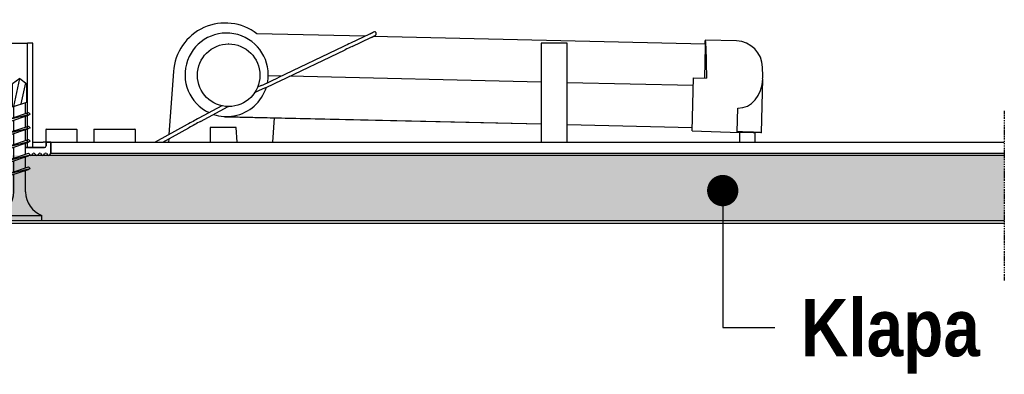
# Model space of a CAD drawing. Header units: millimetres. Extents: x -94648 to 68781, y -29623 to 11990.
# Tile 141 of 181: x 21623 to 22095, y -16276 to -16107. Entities that reach past the tile are written whole.
import ezdxf
from ezdxf.enums import TextEntityAlignment as Align

# ---------------------------------------------------------------- set-up
doc = ezdxf.new("R2010")
doc.units = ezdxf.units.MM
doc.linetypes.add('STRICHPUNKT', pattern=[1, 0.5, -0.25, 0, -0.25])
for name, color, linetype in [('BEPL', 4, 'Continuous'), ('BEPL1', 1, 'Continuous'), ('BEPL2', 2, 'Continuous'), ('C041454-A', 7, 'Continuous'), ('C061001-A', 7, 'Continuous'), ('C061127-2', 7, 'Continuous'), ('C061127-3', 7, 'Continuous'), ('C061128-1-C', 7, 'Continuous'), ('C061128-5', 7, 'Continuous'), ('C131804', 7, 'Continuous'), ('CLINCHPUNKT', 7, 'Continuous'), ('CLINCHPUNKTD6', 7, 'Continuous'), ('Default', 7, 'Continuous'), ('HILF2S', 2, 'STRICHPUNKT'), ('SCHATT10', 131, 'Continuous'), ('TEXT2', 2, 'Continuous'), ('TEXT3', 3, 'Continuous'), ('TEXT7', 7, 'Continuous'), ('U220530', 7, 'Continuous')]:
    doc.layers.add(name, color=color, linetype=linetype)
doc.styles.add('ar-na-fett', font='ARIALNB.TTF')

# ---------------------------------------------------------------- blocks, each defined once
blk = doc.blocks.new('TB25')
at = {"layer": 'BEPL1'}
for p, q in [((9, 2), (8.68, 1.68)), ((9, 2), (9.18, 1.68)), ((9, 2), (10, -2)), ((11.6, 2), (11.28, 1.68)), ((11.6, 2), (11.78, 1.68)), ((11.6, 2), (12.6, -2)), ((14.2, 2), (13.88, 1.68)), ((14.2, 2), (14.38, 1.68)), ((14.2, 2), (15.2, -2)), ((16.8, 2), (16.48, 1.68)), ((16.8, 2), (16.98, 1.68)), ((16.8, 2), (17.8, -2)), ((19.4, 2), (19.08, 1.68)), ((19.4, 2), (19.58, 1.68)), ((19.4, 2), (20.4, -2)), ((8.68, 1.68), (9.82, -1.69)), ((9.18, 1.68), (10.31, -1.69)), ((11.28, 1.68), (12.42, -1.69)), ((11.78, 1.68), (12.91, -1.69)), ((13.88, 1.68), (15.02, -1.69)), ((14.38, 1.68), (15.51, -1.69)), ((16.48, 1.68), (17.62, -1.69)), ((16.98, 1.68), (18.11, -1.69)), ((19.08, 1.68), (20.22, -1.69)), ((19.58, 1.68), (20.71, -1.69)), ((10, -2), (9.82, -1.69)), ((10, -2), (10.31, -1.69)), ((12.6, -2), (12.42, -1.69)), ((12.6, -2), (12.91, -1.69)), ((15.2, -2), (15.02, -1.69)), ((15.2, -2), (15.51, -1.69)), ((17.8, -2), (17.62, -1.69)), ((17.8, -2), (18.11, -1.69)), ((20.4, -2), (20.22, -1.69)), ((20.4, -2), (20.71, -1.69))]:
    blk.add_line(p, q, dxfattribs=at)
at = {"layer": 'BEPL2'}
for p, q in [((0, 4.25), (0, -4.25)), ((0, 4.25), (1, 4.25)), ((1, 4.25), (1, -4.25)), ((5.5, 1.12), (8.87, 1.12)), ((9.37, 1.12), (11.47, 1.12)), ((11.97, 1.12), (14.07, 1.12)), ((14.57, 1.12), (16.67, 1.12)), ((17.17, 1.12), (19.27, 1.12)), ((19.77, 1.12), (21.87, 1.12)), ((21.79, 1.37), (26.2, 1.37)), ((21.79, 1.37), (22.71, -1.38)), ((21.87, 1.12), (27.2, 0)), ((27.2, 0), (26.2, 1.37)), ((5.5, -1.13), (9.63, -1.13)), ((10.13, -1.13), (12.23, -1.13)), ((12.73, -1.13), (14.83, -1.13)), ((15.33, -1.13), (17.43, -1.13)), ((17.93, -1.13), (20.03, -1.13)), ((20.53, -1.13), (22.63, -1.13)), ((22.36, -0.31), (26.36, -1.16)), ((22.71, -1.38), (26.2, -1.38)), ((27.2, 0), (26.2, -1.38)), ((0, -4.25), (1, -4.25))]:
    blk.add_line(p, q, dxfattribs=at)
for centre, start, end in [((5.58, 6.04), 201.3837, 269.0609), ((5.58, -6.04), 90.9392, 158.6164)]:
    blk.add_arc(centre, 4.92, start, end, dxfattribs=at)

msp = doc.modelspace()

# ---------------------------------------------------------------- hatches: boundary and pattern name
at = {"layer": 'SCHATT10'}
msp.add_hatch(color=256, dxfattribs=at).paths.add_polyline_path([(22094.65793, -16202.71416), (22094.65793, -16171.46416), (21582.96677, -16171.46416), (21582.96677, -16202.71416)])

# ---------------------------------------------------------------- linework, layer by layer
at = {"layer": 'C041454-A', "color": 7, "linetype": 'Continuous'}
msp.add_line((21613.09177, -16202.71416), (21632.09177, -16202.71416), dxfattribs=at)
at = {"layer": 'C061001-A', "color": 7, "linetype": 'Continuous'}
for p, q in [((21618.84177, -16117.71416), (21626.34177, -16117.71416)), ((21628.84177, -16117.71416), (21626.34177, -16117.71416)), ((21626.34177, -16164.47914), (21626.34177, -16117.71416)), ((21628.84177, -16167.71416), (21628.84177, -16117.71416)), ((21885.09177, -16117.71416), (21872.59177, -16117.71416)), ((21872.59177, -16117.71416), (21872.59177, -16165.21416)), ((21885.09177, -16165.21416), (21885.09177, -16117.71416)), ((21626.34177, -16167.71416), (21626.34177, -16164.47914)), ((21628.84177, -16167.71416), (21626.34177, -16167.71416))]:
    msp.add_line(p, q, dxfattribs=at)
at = {"layer": 'C061127-2', "color": 7, "linetype": 'Continuous'}
for p, q in [((21788.12088, -16114.46671), (21736.36458, -16113.27325)), ((21951.30291, -16118.22958), (21792.02191, -16114.55667)), ((21951.13925, -16134.40582), (21951.3674, -16119.346)), ((21951.24499, -16116.37324), (21951.33303, -16116.35713)), ((21966.29495, -16116.70157), (21951.3385, -16116.35669)), ((21951.59939, -16119.1323), (21951.80005, -16134.42106)), ((21978.81082, -16133.4904), (21978.75525, -16129.25637)), ((21748.06654, -16133.501), (21741.73706, -16133.35505)), ((21872.59177, -16136.37247), (21751.94451, -16133.59042)), ((21945.00775, -16159.78917), (21945.56819, -16134.27736)), ((21945.56819, -16134.27736), (21951.80005, -16134.42106)), ((21978.23736, -16160.63572), (21978.8051, -16134.79205)), ((21945.48524, -16138.05334), (21885.09177, -16136.66071)), ((21966.65173, -16160.19434), (21966.90125, -16148.83621)), ((21720.42571, -16152.83548), (21872.59177, -16156.4431)), ((21720.98344, -16152.94697), (21721.09086, -16152.9273)), ((21720.98344, -16152.94697), (21872.59177, -16156.44296)), ((21724.75903, -16152.67563), (21724.9568, -16152.63943)), ((21725.1992, -16152.59505), (21725.39698, -16152.55884)), ((21885.09177, -16156.7312), (21945.04456, -16158.11367)), ((21885.09177, -16156.73134), (21945.04455, -16158.11381)), ((21945.00775, -16159.78917), (21967.76746, -16160.50595)), ((21967.76746, -16160.50595), (21967.66403, -16165.21416)), ((21975.16584, -16165.21416), (21975.26565, -16160.67067))]:
    msp.add_line(p, q, dxfattribs=at)
for centre, radius, start, end in [((21965.95549, -16129.49913), 12.80206, 1.0865519, 88.4805727), ((21947.4058, -16133.9513), 31.4084, 358.4653908, 0.8408041), ((21721.48922, -16133.63254), 19.32106, 268.4999576, 268.717537)]:
    msp.add_arc(centre, radius, start, end, dxfattribs=at)
for centre, major_axis, ratio, start_param, end_param in [((21721.79533, -16132.88581), (3.60165, -19.67303), 0.997249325, 1.200104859, 5.667517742), ((21951.22323, -16121.35536), (-0.11527, -4.99867), 0.072589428, 2.033341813, 3.156618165), ((21951.13518, -16121.37148), (0.11527, 4.99867), 0.072589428, 0.015025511, 0.890548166), ((21951.2741, -16119.47925), (-0.02882, -1.24967), 0.072589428, 1.679298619, 3.141592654), ((21966.33302, -16133.38358), (-2.23289, 15.35183), 0.799593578, 3.007216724, 4.505351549), ((21721.79533, -16132.88581), (3.60165, -19.67303), 0.997249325, 0, 1.087891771), ((21721.79533, -16132.88581), (3.60165, -19.67303), 0.997249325, 5.782632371, 6.283185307), ((21965.74038, -16160.36118), (-12.49698, 0.27453), 0.014985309, 3.068931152, 4.639727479), ((21971.51656, -16160.58831), (3.7491, -0.08236), 0.014985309, 1.498134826, 3.141592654), ((21971.51656, -16160.58831), (-3.7491, 0.08236), 0.014985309, 3.141592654, 4.639727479)]:
    msp.add_ellipse(centre, major_axis=major_axis, ratio=ratio, start_param=start_param, end_param=end_param, dxfattribs=at)
at = {"layer": 'C061127-3', "color": 7, "linetype": 'Continuous'}
for p, q in [((21722.77922, -16118.08764), (21722.55251, -16118.08764)), ((21722.55251, -16148.08764), (21722.77922, -16148.08764))]:
    msp.add_line(p, q, dxfattribs=at)
msp.add_ellipse((21722.77922, -16133.08764), major_axis=(0, -15), ratio=0.99756405, dxfattribs=at)
at = {"layer": 'C061128-1-C', "color": 7, "linetype": 'Continuous'}
for p, q in [((21696.27903, -16131.34373), (21694.17291, -16161.53621)), ((21743.91809, -16165.18916), (21744.73385, -16153.49478)), ((21713.95214, -16158.12845), (21713.95214, -16165.18916)), ((21726.42169, -16158.12845), (21713.95214, -16158.12845)), ((21726.91596, -16165.21416), (21726.42169, -16158.12845)), ((21628.84177, -16165.21416), (21631.34177, -16165.21416)), ((21631.34177, -16165.21416), (21633.84177, -16165.21416)), ((21635.21677, -16165.21416), (21633.84177, -16165.21416)), ((21693.7437, -16165.18916), (21693.74206, -16165.21411)), ((21693.7437, -16165.18916), (21693.91809, -16165.18916)), ((21694.02779, -16163.61655), (21693.91809, -16165.18916)), ((21693.91809, -16165.18916), (21713.95214, -16165.18916)), ((21726.91422, -16165.18916), (21743.91809, -16165.18916)), ((21743.89796, -16165.19907), (21743.89612, -16165.21013))]:
    msp.add_line(p, q, dxfattribs=at)
for centre in [(21693.82758, -16165.04184), (21743.82758, -16165.04184)]:
    msp.add_arc(centre, 0.1729, 274.7050019, 301.5661822, dxfattribs=at)
for centre, major_axis, ratio, start_param, end_param in [((21721.15738, -16133.08764), (0, -25), 0.99756405, 2.485817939, 4.64257581), ((21713.95388, -16165.18916), (0, -0.025), 0.069756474, 4.71238898, 6.283192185)]:
    msp.add_ellipse(centre, major_axis=major_axis, ratio=ratio, start_param=start_param, end_param=end_param, dxfattribs=at)
at = {"layer": 'C061128-5', "color": 7, "linetype": 'Continuous'}
for p, q in [((21790.25485, -16113.46559), (21781.21574, -16117.70617)), ((21781.97059, -16119.28496), (21791.0097, -16115.04438)), ((21777.89004, -16119.27913), (21746.35415, -16134.31758)), ((21747.11759, -16135.89222), (21778.65348, -16120.85378)), ((21735.2039, -16141.42776), (21739.05023, -16139.66445)), ((21738.30738, -16138.07996), (21736.57192, -16138.87556)), ((21719.47605, -16147.75828), (21708.48811, -16153.66157)), ((21709.31295, -16155.20497), (21722.55973, -16148.08811)), ((21702.89732, -16156.70865), (21687.52605, -16165.2142)), ((21691.14077, -16165.21405), (21703.73935, -16158.24274))]:
    msp.add_line(p, q, dxfattribs=at)
for centre, radius, start, end in [((22028.83566, -16645.54844), 583.03781, 115.13208389, 115.49361723), ((22028.98823, -16645.8722), 581.6458, 115.13087825, 115.49233701), ((21491.65039, -15600.0575), 591.8681, 294.62914044, 295.48905788), ((21491.75781, -15600.28767), 593.36402, 294.63041727, 295.49037076), ((21952.56622, -16608.14903), 515.88078, 118.2375934, 118.9447679), ((21952.61727, -16608.24296), 514.23771, 118.2380482, 118.9453035)]:
    msp.add_arc(centre, radius, start, end, dxfattribs=at)
msp.add_ellipse((21703.31833, -16157.47569), major_axis=(0.42197, -0.76653), ratio=0.309953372, start_param=3.09460826, end_param=3.137350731, dxfattribs=at)
for points, knots in [([(21792.12648, -16112.52756), (21792.12583, -16112.52705), (21792.10356, -16112.54051), (21792.03081, -16112.58194), (21791.94157, -16112.63099), (21791.83713, -16112.68696), (21791.72059, -16112.7481), (21791.58371, -16112.81868), (21791.41565, -16112.90392), (21791.20133, -16113.01083), (21790.93663, -16113.14063), (21790.61043, -16113.29791), (21790.39168, -16113.40112), (21790.25487, -16113.46558)], [0, 0, 0, 0, 0.058921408, 0.135629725, 0.210845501, 0.283961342, 0.354896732, 0.426032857, 0.510420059, 0.609994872, 0.724815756, 0.854795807, 1, 1, 1, 1]), ([(21791.00971, -16115.04438), (21791.11055, -16114.9969), (21791.27438, -16114.9197), (21791.52833, -16114.79814), (21791.74961, -16114.69093), (21791.96344, -16114.58604), (21792.16113, -16114.4877), (21792.33733, -16114.39865), (21792.50128, -16114.31451), (21792.66019, -16114.23134), (21792.81784, -16114.14644), (21792.94944, -16114.07251), (21793.05119, -16114.01327), (21793.15335, -16113.94545), (21793.23678, -16113.88137), (21793.32749, -16113.79562), (21793.41395, -16113.68769), (21793.48523, -16113.56539), (21793.53668, -16113.43329), (21793.5659, -16113.29627), (21793.57216, -16113.15684), (21793.55508, -16113.01278), (21793.51547, -16112.86384), (21793.44627, -16112.71277), (21793.34521, -16112.57026), (21793.21339, -16112.4478), (21793.05844, -16112.35617), (21792.88414, -16112.29851), (21792.77588, -16112.29046), (21792.12651, -16112.5276)], [0, 0, 0, 0, 0.05438757, 0.104847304, 0.151386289, 0.19400271, 0.244642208, 0.288227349, 0.324785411, 0.375452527, 0.426455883, 0.477914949, 0.527169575, 0.55046447, 0.574094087, 0.599371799, 0.626566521, 0.653410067, 0.679620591, 0.705021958, 0.729485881, 0.754240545, 0.782256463, 0.813596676, 0.847860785, 0.884387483, 0.922389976, 0.961117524, 1, 1, 1, 1])]:
    msp.add_open_spline(points, degree=3, knots=knots, dxfattribs=at)
at = {"layer": 'C131804', "color": 7, "linetype": 'Continuous'}
msp.add_line((21624.46677, -16202.71416), (22094.65793, -16202.71416), dxfattribs=at)
at = {"layer": 'CLINCHPUNKT', "color": 7, "linetype": 'Continuous'}
for p, q in [((21658.12477, -16159.21416), (21658.12477, -16165.21416)), ((21658.37477, -16158.96416), (21677.87477, -16158.96416)), ((21678.12477, -16165.21416), (21678.12477, -16159.21416))]:
    msp.add_line(p, q, dxfattribs=at)
for centre, start, end in [((21658.37477, -16159.21416), 90, 180), ((21677.87477, -16159.21416), 0, 90)]:
    msp.add_arc(centre, 0.25, start, end, dxfattribs=at)
at = {"layer": 'CLINCHPUNKTD6', "color": 7, "linetype": 'Continuous'}
for p, q in [((21635.12225, -16159.21416), (21635.12225, -16165.21416)), ((21635.37225, -16158.96416), (21649.87225, -16158.96416)), ((21650.12225, -16165.21416), (21650.12225, -16159.21416))]:
    msp.add_line(p, q, dxfattribs=at)
for centre, start, end in [((21635.37225, -16159.21416), 90, 180), ((21649.87225, -16159.21416), 0, 90)]:
    msp.add_arc(centre, 0.25, start, end, dxfattribs=at)
at = {"layer": 'Default', "color": 7, "linetype": 'Continuous'}
for p, q in [((21634.46677, -16167.71416), (21625.40427, -16167.71416)), ((21637.59177, -16165.21416), (21635.21677, -16165.21416)), ((21635.21677, -16165.21416), (21635.21677, -16166.96416)), ((21637.59177, -16170.55711), (21637.59177, -16165.21416)), ((22094.65793, -16171.46416), (21627.15876, -16171.46416)), ((21628.33619, -16171.31771), (21629.0433, -16170.6106)), ((21629.75041, -16170.6106), (21630.45751, -16171.31771)), ((21631.16462, -16171.31771), (21631.87173, -16170.6106)), ((21632.57883, -16170.6106), (21633.28594, -16171.31771)), ((21633.99305, -16171.31771), (21634.70015, -16170.6106)), ((21635.40726, -16170.6106), (21636.11437, -16171.31771)), ((21636.82147, -16171.31771), (21637.52858, -16170.6106)), ((21628.84177, -16202.71416), (21632.09177, -16202.71416)), ((21632.09177, -16202.71416), (22094.65793, -16202.71416))]:
    msp.add_line(p, q, dxfattribs=at)
for centre, radius, start, end in [((21634.46677, -16166.96416), 0.75, 270, 0), ((21627.98264, -16170.96416), 0.5, 225, 315), ((21629.39685, -16170.96416), 0.5, 45, 135), ((21630.81107, -16170.96416), 0.5, 225, 315), ((21632.22528, -16170.96416), 0.5, 45, 135), ((21633.63949, -16170.96416), 0.5, 225, 315), ((21635.05371, -16170.96416), 0.5, 45, 135), ((21636.46792, -16170.96416), 0.5, 225, 315), ((21637.88213, -16170.96416), 0.5, 125.5023118, 135)]:
    msp.add_arc(centre, radius, start, end, dxfattribs=at)
at = {"layer": 'HILF2S'}
msp.add_line((22094.65793, -16150.21416), (22094.65793, -16231.58917), dxfattribs=at)
at = {"layer": 'TEXT2'}
for p, q in [((21959.65793, -16188.33916), (21959.65793, -16253.96416)), ((21959.65793, -16253.96416), (21984.65808, -16253.96416))]:
    msp.add_line(p, q, dxfattribs=at)
at = {"layer": 'TEXT7', "const_width": 7.5}
msp.add_lwpolyline([(21955.90793, -16188.33916, 1), (21963.40793, -16188.33916, 1)], format="xyb", close=True, dxfattribs=at)
at = {"layer": 'U220530', "color": 7, "linetype": 'Continuous'}
for p, q in [((21625.40427, -16167.71416), (21634.46677, -16167.71416)), ((21635.21677, -16165.21416), (21637.59177, -16165.21416)), ((21635.21677, -16166.96416), (21635.21677, -16165.21416)), ((21637.59177, -16165.21416), (22094.65793, -16165.21416)), ((21637.59177, -16165.21416), (21637.59177, -16170.55711)), ((21627.54978, -16171.2384), (21627.62908, -16171.31771)), ((21628.33619, -16171.31771), (21629.0433, -16170.6106)), ((21629.75041, -16170.6106), (21630.45751, -16171.31771)), ((21631.16462, -16171.31771), (21631.87173, -16170.6106)), ((21632.57883, -16170.6106), (21633.28594, -16171.31771)), ((21633.99305, -16171.31771), (21634.70015, -16170.6106)), ((21635.40726, -16170.6106), (21636.11437, -16171.31771)), ((21636.82147, -16171.31771), (21637.52858, -16170.6106)), ((22094.65793, -16170.55711), (21637.59177, -16170.55711)), ((21582.59177, -16203.96416), (22094.65793, -16203.96416))]:
    msp.add_line(p, q, dxfattribs=at)
for centre, radius, start, end in [((21634.46677, -16166.96416), 0.75, 270, 0), ((21627.98264, -16170.96416), 0.5, 225, 315), ((21629.39685, -16170.96416), 0.5, 45, 135), ((21630.81107, -16170.96416), 0.5, 225, 315), ((21632.22528, -16170.96416), 0.5, 45, 135), ((21633.63949, -16170.96416), 0.5, 225, 315), ((21635.05371, -16170.96416), 0.5, 45, 135), ((21636.46792, -16170.96416), 0.5, 225, 315), ((21637.88213, -16170.96416), 0.5, 125.5023118, 135)]:
    msp.add_arc(centre, radius, start, end, dxfattribs=at)

# ---------------------------------------------------------------- block references
at = {"layer": 'BEPL', "xscale": 2.5, "yscale": 2.5, "zscale": 2.5, "rotation": 89.99999999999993}
msp.add_blockref('TB25', (21622.59177, -16202.71416), dxfattribs=at)

# ---------------------------------------------------------------- texts
at = {"layer": 'TEXT3', "style": 'ar-na-fett'}
msp.add_text('Klapa', height=27.5, dxfattribs=at).set_placement((21997.15808, -16253.96416), align=Align.MIDDLE_LEFT)

doc.saveas('drawing.dxf')
